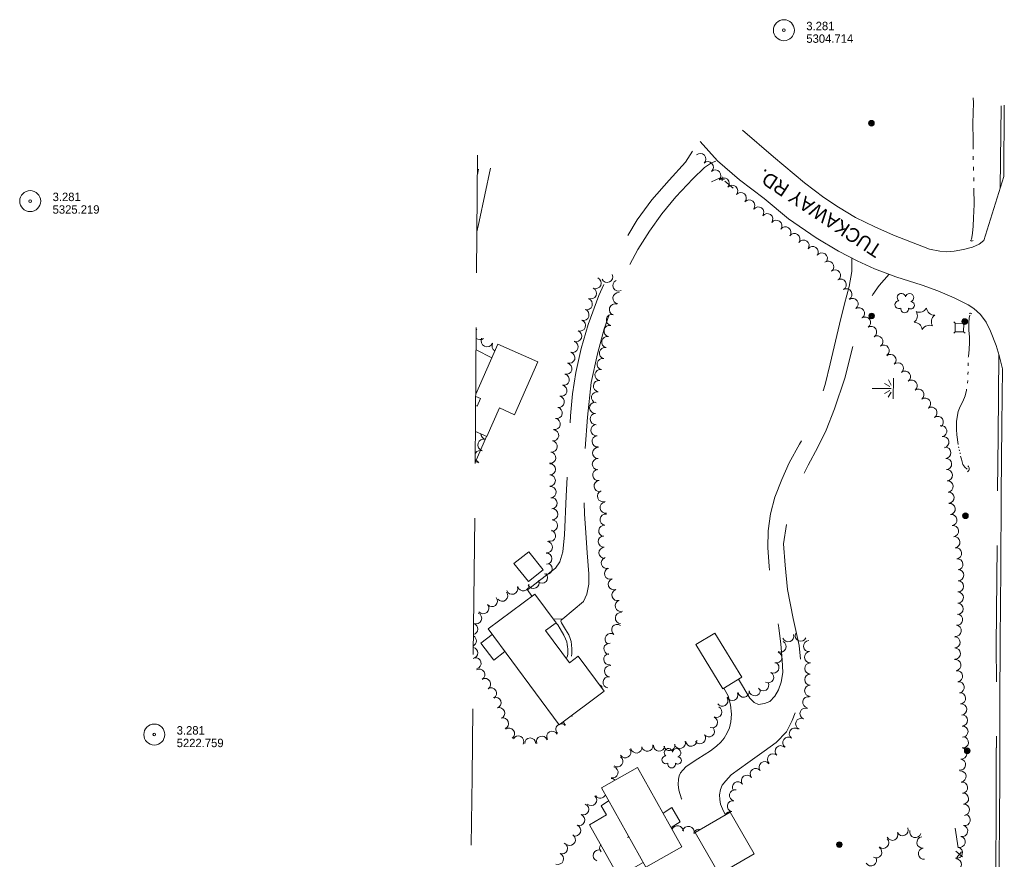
# Model space of a CAD drawing. Header units: feet. Extents: x 190954 to 193035, y 263439 to 264750.
# Tile 2 of 4: x 191012 to 191715, y 264112 to 264711. Entities that reach past the tile are written whole.
import ezdxf

# ---------------------------------------------------------------- set-up
doc = ezdxf.new("R2010")
doc.units = ezdxf.units.FT
doc.header["$MEASUREMENT"] = 0
for name, pattern in [('DGN Style 3', [136.13208, 97.2372, -38.89488]), ('DGN Style 4', [155.676757, 77.78976, -38.89488, 0.097237, -38.89488]), ('DGN Style 5', [68.06604, 29.17116, -38.89488]), ('DGN Style 6', [184.945154, 0.097237, -38.89488, 68.06604, -38.89488, 0.097237, -38.89488])]:
    doc.linetypes.add(name, pattern=pattern)
for name, color, linetype, lineweight in [('E_DWY', 3, 'DGN Style 3', 0), ('E_LAND_Vegetation', 20, 'Continuous', 0), ('E_MAP_Limits', 20, 'DGN Style 3', 0), ('E_MAP_PassPoints', 43, 'Continuous', 0), ('E_MISCPROP', 43, 'Continuous', 0), ('E_MISCPROP_HvyDash', 251, 'DGN Style 3', 13), ('E_MISCPROP_HvyLine', 251, 'Continuous', 13), ('E_MISCPROP_Railing', 43, 'Continuous', 0), ('E_PATH_Sidewalk', 3, 'DGN Style 5', 0), ('E_RDWY', 43, 'Continuous', 13), ('E_RDWY_Gravel', 43, 'DGN Style 3', 13), ('E_RDWY_Name', 231, 'Continuous', 0), ('E_UTL_AboveGroundPipe', 43, 'DGN Style 4', 0), ('E_WTR', 251, 'DGN Style 6', 0)]:
    doc.layers.add(name, color=color, linetype=linetype, lineweight=lineweight)
doc.styles.add('Style-IGR_FONT_0', font='IGR_FONT_0.shx')

# ---------------------------------------------------------------- blocks, each defined once
blk = doc.blocks.new('PP_2')
at = {"layer": 'E_MAP_PassPoints', "color": 43, "linetype": 'Continuous', "lineweight": 0}
for radius in [7.5, 0.96]:
    blk.add_circle((0, 0), radius, dxfattribs=at)
blk = doc.blocks.new('PP_3')
at = {"layer": 'E_MAP_PassPoints', "color": 43, "linetype": 'Continuous', "lineweight": 0}
for radius in [7.5, 0.96]:
    blk.add_circle((0, 0), radius, dxfattribs=at)
blk = doc.blocks.new('CULVRT')
at = {"layer": 'E_MISCPROP_Railing', "color": 43, "linetype": 'Continuous', "lineweight": 0}
blk.add_arc((1.02, 0.76), 1.27, 216.87978, 323.11935, dxfattribs=at)
blk = doc.blocks.new('CULVRT_1')
at = {"layer": 'E_MISCPROP_Railing', "color": 43, "linetype": 'Continuous', "lineweight": 0}
blk.add_arc((0.92, 0.69), 1.15, 216.87843, 323.11799, dxfattribs=at)
blk = doc.blocks.new('CULVRT_5')
at = {"layer": 'E_MISCPROP_Railing', "color": 43, "linetype": 'Continuous', "lineweight": 0}
blk.add_arc((2.14, 1.6), 2.67, 216.87981, 323.11937, dxfattribs=at)
blk = doc.blocks.new('MARSH')
at = {"layer": 'E_WTR', "color": 150, "linetype": 'Continuous', "lineweight": 0}
for p, q in [((0.03, 15.02), (0.03, 1.6)), ((-6.13, 3.53), (-2.44, 1.44)), ((-1.34, 2.37), (-3.54, 6.22)), ((1.46, 2.37), (3.66, 6.22)), ((6.25, 3.53), (2.56, 1.44)), ((-7.39, -0.05), (7.4, -0.05))]:
    blk.add_line(p, q, dxfattribs=at)
blk = doc.blocks.new('PED')
at = {"layer": 'E_UTL_AboveGroundPipe', "color": 251, "linetype": 'Continuous', "lineweight": 13}
for p, q in [((-3.12, 2.9), (-4.18, 3.96)), ((2.88, 2.9), (3.94, 3.96)), ((-4.18, -4.16), (-3.12, -3.1)), ((3.95, -4.16), (2.88, -3.1))]:
    blk.add_line(p, q, dxfattribs=at)
at = {"layer": 'E_UTL_AboveGroundPipe', "color": 251, "linetype": 'Continuous', "lineweight": 13, "flags": 128}
blk.add_lwpolyline([(-3.12, -3.1), (2.88, -3.1), (2.88, 2.9), (-3.12, 2.9)], close=True, dxfattribs=at)
blk = doc.blocks.new('POLE')
at = {"layer": 'E_MISCPROP', "color": 1, "linetype": 'Continuous', "lineweight": 0}
for centre, radius in [((-0.01, 0.02), 2.02), ((-0.01, 0.03), 1.52), ((0, -0.01), 1.01), ((0, 0), 0.502)]:
    blk.add_circle(centre, radius, dxfattribs=at)
blk = doc.blocks.new('PINEL_2')
at = {"layer": 'E_LAND_Vegetation', "color": 94, "linetype": 'Continuous', "lineweight": 0}
for centre, start, end in [((-8.14, 7.32), 275.21154, 0.97645), ((2.26, 10.71), 215.21154, 300.97645), ((-10.4, -3.39), 335.21154, 60.97645), ((10.41, 3.41), 155.21154, 240.97645), ((-2.25, -10.7), 35.21154, 120.97645), ((8.15, -7.3), 95.21155, 180.97646)]:
    blk.add_arc(centre, 5.72, start, end, dxfattribs=at)
blk = doc.blocks.new('TREE_1')
at = {"layer": 'E_LAND_Vegetation', "color": 94, "linetype": 'Continuous', "lineweight": 0}
for centre, radius, start, end in [((-1.47, 4.28), 2.78, 1.39476, 209.16775), ((-4.47, 0.2), 2.78, 78.07178, 279.08282), ((3.57, 2.42), 2.97, 278.42387, 139.65775), ((-2.01, -4.2), 2.61, 140.77992, 358.71253), ((3.46, -3.43), 2.97, 196.07469, 79.04796)]:
    blk.add_arc(centre, radius, start, end, dxfattribs=at)
blk = doc.blocks.new('TREE_2')
at = {"layer": 'E_LAND_Vegetation', "color": 94, "linetype": 'Continuous', "lineweight": 0}
for centre, radius, start, end in [((-1.47, 4.28), 2.78, 1.39477, 209.16776), ((-4.47, 0.2), 2.78, 78.07178, 279.08283), ((3.57, 2.42), 2.97, 278.42387, 139.65776), ((-2.01, -4.2), 2.61, 140.77993, 358.71254), ((3.46, -3.43), 2.97, 196.07469, 79.04796)]:
    blk.add_arc(centre, radius, start, end, dxfattribs=at)

msp = doc.modelspace()

# ---------------------------------------------------------------- linework, layer by layer
at = {"layer": 'E_DWY', "color": 2, "linetype": 'DGN Style 3', "lineweight": 0, "flags": 128}
for points in [[(191404.95, 264428.04), (191406.24, 264443.66), (191408.61, 264458.87), (191412.42, 264476.03), (191417.51, 264493.12), (191425.14, 264513.88), (191433.75, 264533.83), (191442.75, 264551.47), (191452.41, 264567.91), (191463, 264582.09), (191475.4, 264596.25), (191487.03, 264609.08), (191492.07, 264616.96)], [(191392.58, 264282.97), (191399.41, 264283.18), (191414.14, 264295.57), (191416.56, 264300.68), (191418.05, 264307.86), (191418.08, 264315.27), (191416.87, 264330.15), (191415.71, 264344.49), (191414.97, 264358.14), (191414.41, 264377.6), (191414.85, 264396.06), (191417, 264427.15), (191419.57, 264451.77), (191424.16, 264472.25), (191428.98, 264490.22), (191436.07, 264510.93), (191444.34, 264530.67), (191452.94, 264546.83), (191461.3, 264559.71), (191470.08, 264572.09), (191480.12, 264584.41), (191492.12, 264597.09), (191500.57, 264605.29), (191505.51, 264608.46), (191509.76, 264610.11)], [(191338.08, 264559.41), (191339.56, 264566.82), (191347.77, 264604.8)], [(191339.22, 264604.14), (191338.37, 264600.21)], [(191605.85, 264540.61), (191605.83, 264531.09), (191603.93, 264520.31), (191600.51, 264507.92), (191596.88, 264493.44), (191593.19, 264477.29), (191590.37, 264465.17), (191586.77, 264450.27), (191581.08, 264433.31), (191575.01, 264420.47), (191568.5, 264407.8), (191561.01, 264394.41), (191555.69, 264382.48), (191550.83, 264369.96), (191547.58, 264358.01), (191546, 264346), (191545.67, 264333.91), (191546.7, 264320.7), (191548.34, 264303.17), (191553.72, 264276.84), (191555.02, 264265.11), (191556.07, 264253.98), (191556.5, 264244.87), (191555.28, 264237.89), (191553.5, 264232.52), (191550.81, 264227.91), (191547.2, 264224.24), (191543.4, 264222.64), (191539.09, 264222.02), (191536.05, 264223.4), (191532.85, 264226.43), (191524.8, 264240.08)], [(191515.62, 264143.25), (191514.19, 264145.86), (191512.06, 264150.86), (191511.52, 264154.34), (191511.22, 264157.64), (191511.92, 264161.25), (191513.28, 264164.49), (191515.69, 264167.63), (191519.67, 264171.75), (191531.55, 264180.35), (191543.25, 264188.72), (191551.82, 264194.93), (191559.01, 264202.47), (191563.04, 264210.54), (191567.55, 264222.4), (191569.99, 264234.07), (191569.63, 264249.01), (191568.23, 264264.06), (191563.92, 264283.41), (191559.91, 264304.04), (191558.06, 264321.55), (191557.06, 264336.64), (191559.33, 264352.45), (191563.56, 264367.2), (191569.05, 264381.85), (191574.69, 264392.78), (191581.38, 264405.68), (191587.52, 264417.9), (191593.38, 264433.01), (191600.69, 264454.91), (191606.76, 264478.98), (191611.26, 264493.12), (191620.69, 264514.6), (191625.28, 264521.06), (191632.34, 264529.01)], [(191348.79, 264469.53), (191337.47, 264475.03)], [(191337.9, 264445.03), (191337.26, 264445.36)], [(191377.29, 264299.25), (191374.17, 264303.93), (191394.22, 264319.36), (191397.23, 264323.79), (191399.46, 264330.86), (191400.49, 264343.06), (191401.68, 264370.81), (191403.65, 264403.86), (191404.95, 264428.04)], [(191514.31, 264233.68), (191517.51, 264228.12), (191519.14, 264221.82), (191519.76, 264215.22), (191519.46, 264209.58), (191518.4, 264205.32), (191516.85, 264201.85), (191514.71, 264198.11), (191512.28, 264195.18), (191509.23, 264192.19), (191504.74, 264189.07), (191495.72, 264183.23), (191487.5, 264177.68), (191485.03, 264175.16), (191483.54, 264173.36), (191482.5, 264171.18), (191481.88, 264168.83), (191481.84, 264164.88), (191482.2, 264160.96), (191484.25, 264154.7), (191487.32, 264148.54), (191495.34, 264131.5)]]:
    msp.add_lwpolyline(points, dxfattribs=at)
at = {"layer": 'E_LAND_Vegetation', "color": 94, "linetype": 'Continuous', "lineweight": 0}
for centre, radius, start, end in [((191497.55, 264611.33), 4, 312.22552, 132.21019), ((191502.92, 264605.41), 4, 312.22552, 132.21019), ((191508.3, 264599.48), 4, 312.22552, 132.21019), ((191514.28, 264593.8), 4, 319.3252, 139.30988), ((191520.35, 264588.59), 4, 319.3252, 139.30988), ((191526.42, 264583.37), 4, 319.3252, 139.30988), ((191532.49, 264578.16), 4, 319.3252, 139.30988), ((191538.9, 264573.12), 4, 323.65069, 143.63537), ((191545.34, 264568.37), 4, 323.65069, 143.63537), ((191551.78, 264563.63), 4, 323.65069, 143.63537), ((191558.23, 264558.89), 4, 323.65069, 143.63537), ((191564.67, 264554.14), 4, 323.65069, 143.63537), ((191571.25, 264549.51), 4, 324.89441, 144.87909), ((191577.8, 264544.91), 4, 324.89441, 144.87909), ((191584.34, 264540.31), 4, 324.89441, 144.87909), ((191588.87, 264534.52), 4, 307.54963, 127.53431), ((191593.75, 264528.17), 4, 307.54963, 127.53431), ((191422.76, 264522.77), 4.02, 245.90213, 65.88681), ((191431.05, 264527.23), 4.02, 203.79195, 23.77663), ((191439.18, 264521.02), 4.02, 116.52288, 296.50756), ((191597.84, 264521.62), 4, 300.31874, 120.30342), ((191419.48, 264515.43), 4.02, 245.90213, 65.88681), ((191601.88, 264514.71), 4, 300.31874, 120.30342), ((191416.45, 264507.72), 4.02, 252.80429, 72.78897), ((191439.21, 264511.98), 4.02, 84.04064, 264.02532), ((191606.3, 264507.86), 4, 304.64533, 124.63001), ((191414.07, 264500.04), 4.02, 252.80429, 72.78897), ((191436.66, 264503.9), 4.02, 72.0837, 252.06837), ((191610.85, 264501.27), 4, 304.64533, 124.63001), ((191411.64, 264492.5), 4.02, 249.68879, 69.67347), ((191434.47, 264496.4), 4.02, 78.15684, 258.14151), ((191615.15, 264494.61), 4, 302.82976, 122.81444), ((191340.2, 264486.7), 4.3, 126.46506, 127.50267), ((191336.21, 264493.74), 4.3, 288.54441, 294.82478), ((191408.85, 264484.96), 4.02, 249.68879, 69.67347), ((191432.81, 264488.53), 4.02, 78.15684, 258.14151), ((191619.49, 264487.88), 4, 302.82976, 122.81444), ((191340.2, 264486.7), 4.3, 231.67563, 306.44973), ((191345.33, 264481.59), 4.3, 155.24246, 335.22714), ((191431.16, 264480.66), 4.02, 78.15684, 258.14151), ((191623.91, 264481.1), 4, 305.33681, 125.32149), ((191353.14, 264478), 4.3, 155.24246, 238.88455), ((191406.36, 264477.19), 4.02, 253.02012, 73.00479), ((191429.51, 264472.79), 4.02, 78.15684, 258.14151), ((191628.53, 264474.58), 4, 305.33681, 125.32149), ((191404.01, 264469.5), 4.02, 253.02012, 73.00479), ((191427.85, 264464.92), 4.02, 78.04099, 258.02567), ((191633.35, 264467.9), 4, 311.73886, 131.72354), ((191401.85, 264461.6), 4.02, 257.10198, 77.08666), ((191426.31, 264457.18), 4.02, 82.087, 262.07168), ((191638.67, 264461.93), 4, 311.73886, 131.72354), ((191400.05, 264453.76), 4.02, 257.10198, 77.08666), ((191425.2, 264449.22), 4.02, 82.087, 262.07168), ((191643.65, 264455.9), 4, 306.92944, 126.91412), ((191648.46, 264449.5), 4, 306.92944, 126.91412), ((191398.26, 264445.92), 4.02, 257.10198, 77.08666), ((191653.27, 264443.11), 4, 306.92944, 126.91412), ((191396.46, 264437.99), 4.02, 259.59432, 79.57899), ((191423.91, 264441.15), 4.02, 78.65377, 258.63845), ((191658.07, 264436.71), 4, 306.92944, 126.91412), ((191395.01, 264430.08), 4.02, 259.59432, 79.57899), ((191422.56, 264433.76), 4.02, 92.54899, 272.53367), ((191662.62, 264430.25), 4, 304.04346, 124.02814), ((191393.55, 264422.18), 4.02, 259.59432, 79.57899), ((191422.92, 264425.73), 4.02, 92.54899, 272.53367), ((191667.09, 264423.62), 4, 304.04346, 124.02814), ((191392.45, 264414.1), 4.02, 262.62034, 82.60502), ((191423.44, 264417.83), 4.02, 95.84805, 275.83272), ((191669.59, 264417.09), 4, 280.83023, 100.81491), ((191342.84, 264407.32), 4.16, 74.55426, 254.53894), ((191345.06, 264415.34), 4.16, 182.25198, 254.53894), ((191424.26, 264409.83), 4.02, 95.84805, 275.83272), ((191671.1, 264409.23), 4, 280.83023, 100.81491), ((191391.41, 264406.13), 4.02, 262.62034, 82.60502), ((191424.67, 264401.55), 4.02, 88.58998, 268.57466), ((191672.51, 264401.61), 4, 273.86787, 93.85254), ((191340.42, 264399.18), 4.16, 212.73132, 249.95638), ((191340.42, 264399.18), 4.16, 69.97171, 146.44697), ((191390.38, 264398.15), 4.02, 262.62034, 82.60502), ((191424.48, 264393.51), 4.02, 88.58998, 268.57466), ((191673.05, 264393.63), 4, 273.86787, 93.85254), ((191337.04, 264391.06), 4.16, 56.69754, 91.90663), ((191390.12, 264389.86), 4.02, 269.73959, 89.72427), ((191424.73, 264385.81), 4.02, 97.18113, 277.16581), ((191390.09, 264381.82), 4.02, 269.73959, 89.72427), ((191673.59, 264385.65), 4, 273.86787, 93.85254), ((191390.58, 264373.61), 4.02, 274.97575, 94.96043), ((191425.74, 264377.83), 4.02, 97.18113, 277.16581), ((191674.16, 264377.65), 4, 274.43066, 94.41534), ((191391.28, 264365.6), 4.02, 274.97575, 94.96043), ((191428.09, 264370.7), 4.02, 110.75296, 290.73764), ((191674.78, 264369.67), 4, 274.43066, 94.41534), ((191391.83, 264357.8), 4.02, 268.93549, 88.92017), ((191430.06, 264362.48), 4.02, 98.21806, 278.20273), ((191675.6, 264361.56), 4, 278.49165, 98.47632), ((191429.99, 264353.95), 4.02, 82.87741, 262.86209), ((191676.78, 264353.65), 4, 278.49165, 98.47633), ((191391.68, 264349.76), 4.02, 268.93549, 88.92017), ((191429, 264345.97), 4.02, 82.87741, 262.86209), ((191677.96, 264345.74), 4, 278.49165, 98.47633), ((191390.26, 264342.47), 4.02, 253.4032, 73.38788), ((191428.7, 264338.37), 4.02, 93.73131, 273.71599), ((191679.03, 264337.84), 4, 277.64535, 97.63003), ((191388.04, 264334.31), 4.02, 265.04888, 85.03356), ((191429.22, 264330.34), 4.02, 93.73131, 273.71599), ((191680.1, 264329.91), 4, 277.64535, 97.63003), ((191387.61, 264326.08), 4.02, 270.90337, 90.88804), ((191430.82, 264322.99), 4.02, 106.66488, 286.64955), ((191387.8, 264318.89), 4.02, 247.65404, 67.63872), ((191681.16, 264321.98), 4, 277.64535, 97.63003), ((191384.5, 264312.55), 4.02, 225.95159, 45.93627), ((191433.17, 264315.42), 4.02, 109.65837, 289.64304), ((191681.7, 264314.33), 4, 269.06874, 89.05342), ((191363.19, 264304.68), 4.02, 197.69569, 17.68037), ((191371.11, 264307.1), 4.02, 190.94783, 10.93251), ((191378.44, 264308.86), 4.02, 203.79815, 23.78283), ((191435.87, 264307.85), 4.02, 109.65837, 289.64304), ((191681.57, 264306.33), 4, 269.06874, 89.05342), ((191348.77, 264295.85), 4.01, 219.87958, 39.86426), ((191356.01, 264299.69), 4.02, 219.60579, 39.59046), ((191438.46, 264300.13), 4.02, 107.02205, 287.00673), ((191681.43, 264298.33), 4, 269.06874, 89.05342), ((191342.61, 264290.71), 4.01, 219.87958, 39.86426), ((191440.82, 264292.45), 4.02, 107.02205, 287.00673), ((191681.3, 264290.33), 4, 269.06874, 89.05342), ((191337.47, 264283.58), 4.01, 247.14411, 67.12878), ((191440.92, 264283.73), 4.02, 86.23632, 266.221), ((191680.87, 264282.56), 4, 263.20067, 83.18535), ((191334.73, 264275.86), 4.01, 283.06032, 71.70977), ((191438.26, 264275.24), 4.02, 54.54431, 234.52898), ((191679.92, 264274.62), 4, 263.20067, 83.18535), ((191333.65, 264267.44), 4.01, 298.41397, 60.38439), ((191433.6, 264268.7), 4.02, 54.54431, 234.52899), ((191560.32, 264270.68), 3.97, 199.08905, 19.07373), ((191569.23, 264271.09), 3.97, 157.59949, 337.58417), ((191679.1, 264266.37), 4, 271.4084, 91.39308), ((191432.72, 264261.75), 4.02, 82.55164, 262.53632), ((191554.93, 264263.32), 3.97, 243.74699, 63.73167), ((191575.32, 264263.69), 3.97, 94.52652, 274.5112), ((191334.63, 264258.89), 4.01, 281.93889, 76.85947), ((191432.57, 264254.34), 4.02, 97.84259, 277.82727), ((191551.93, 264255.62), 3.97, 253.55248, 73.53716), ((191575.95, 264255.78), 3.97, 94.52652, 274.5112), ((191679.29, 264258.37), 4, 271.4084, 91.39308), ((191337.11, 264251.44), 3.94, 283.48355, 103.46823), ((191433.15, 264245.82), 4.02, 82.82714, 262.81182), ((191549.8, 264248.44), 3.97, 241.66596, 61.65064), ((191576.08, 264247.7), 3.97, 90.34236, 270.32704), ((191679.66, 264250.11), 4, 278.87626, 98.86094), ((191339.77, 264243.33), 3.94, 301.92031, 121.90498), ((191546.04, 264241.45), 3.97, 241.66596, 61.65064), ((191576.06, 264239.75), 3.97, 89.79645, 269.78113), ((191680.89, 264242.21), 4, 278.87626, 98.86094), ((191343.95, 264236.62), 3.94, 302.53661, 122.52128), ((191424.05, 264232.38), 4.02, 28.72614, 69.38961), ((191432.15, 264237.84), 4.02, 82.82714, 262.81182), ((191542.5, 264235.78), 3.97, 210.74149, 30.72617), ((191576.03, 264231.82), 3.97, 89.79645, 269.78113), ((191682.13, 264234.3), 4, 278.87626, 98.86094), ((191348.19, 264229.98), 3.94, 302.53661, 122.52128), ((191520.44, 264228.8), 3.97, 203.78024, 23.76492), ((191528.49, 264231.17), 3.97, 189.26141, 9.24609), ((191536.45, 264232.18), 3.97, 186.57526, 6.55994), ((191683.01, 264226.45), 4, 276.2111, 96.19578), ((191351.33, 264223.3), 3.94, 289.89149, 109.87616), ((191513.33, 264224.69), 3.97, 211.92461, 31.90928), ((191574.64, 264223.64), 3.97, 79.48755, 259.47223), ((191683.87, 264218.49), 4, 276.2111, 96.19578), ((191354.02, 264215.87), 3.94, 290.32571, 110.31039), ((191403.74, 264210.45), 3.94, 52.47618, 65.13208), ((191408.55, 264216.7), 3.94, 220.56774, 232.46086), ((191509.06, 264216.73), 3.97, 244.52791, 64.51258), ((191572.68, 264215.53), 3.97, 67.24477, 247.22944), ((191684.38, 264210.65), 4, 272.38081, 92.36549), ((191356.76, 264208.48), 3.94, 290.32571, 110.31039), ((191398.33, 264204.36), 3.94, 117.52739, 224.51217), ((191398.33, 264204.36), 3.94, 44.52749, 100.93411), ((191403.74, 264210.45), 3.94, 187.94102, 232.46086), ((191505.96, 264209.28), 3.97, 248.53276, 68.51744), ((191569.61, 264208.22), 3.97, 67.24477, 247.22944), ((191360.97, 264201.21), 3.94, 306.96509, 126.94977), ((191391.86, 264199.04), 3.94, 28.99068, 208.97536), ((191497.37, 264197.99), 3.97, 217.66475, 37.64942), ((191503.65, 264202.83), 3.97, 217.66475, 37.64942), ((191565.04, 264201.21), 3.97, 54.21529, 234.19996), ((191684.72, 264202.66), 4, 272.38081, 92.36549), ((191367.54, 264195.7), 3.94, 331.36153, 151.34621), ((191376.11, 264194.21), 3.94, 1.32479, 181.30947), ((191384.46, 264195.55), 3.94, 19.97175, 199.95642), ((191459.77, 264192.53), 3.97, 188.68976, 8.67444), ((191468.12, 264192.64), 3.97, 175.44637, 355.43105), ((191475.46, 264192.99), 3.97, 189.89905, 9.88373), ((191482.96, 264194.67), 3.97, 196.42017, 16.40484), ((191491.1, 264196.13), 3.97, 186.13726, 6.12194), ((191560.4, 264194.77), 3.97, 54.21529, 234.19996), ((191685.04, 264195.02), 4, 262.55184, 82.53652), ((191444, 264187.92), 3.97, 212.42954, 32.41422), ((191451.93, 264191.33), 3.97, 188.68976, 8.67444), ((191549.46, 264182.92), 3.97, 46.61759, 226.60226), ((191554.91, 264188.68), 3.97, 46.61759, 226.60226), ((191684, 264187.09), 4, 262.55184, 82.53652), ((191438.31, 264181.46), 3.97, 234.48366, 54.46833), ((191543.45, 264177.31), 3.97, 37.90415, 217.88882), ((191682.96, 264179.15), 4, 262.55184, 82.53652), ((191434.89, 264173.61), 3.97, 255.44985, 75.43453), ((191537.19, 264172.44), 3.97, 37.90415, 217.88882), ((191683.38, 264170.68), 4, 277.23362, 97.21829), ((191433.9, 264165.26), 3.97, 44.51796, 90.49474), ((191524.45, 264162.9), 3.97, 36.41466, 216.39934), ((191530.83, 264167.61), 3.97, 36.41466, 216.39934), ((191684.39, 264162.74), 4, 277.23362, 97.21829), ((191522.37, 264157.22), 3.97, 78.65415, 258.63883), ((191685.15, 264154.88), 4, 274.60153, 94.58621), ((191413.95, 264147.18), 4.01, 248.30021, 68.28489), ((191419.6, 264153.86), 4.01, 227.34779, 47.33247), ((191426.2, 264159.09), 4.01, 215.66135, 334.58176), ((191520.81, 264149.45), 3.97, 78.65415, 258.63883), ((191685.79, 264146.9), 4, 274.60153, 94.58621), ((191519.25, 264141.67), 3.97, 78.65415, 156.68502), ((191411, 264139.66), 4.01, 249.85666, 69.84134), ((191686.37, 264139.58), 4, 256.92004, 76.90471), ((191408.23, 264132.13), 4.01, 249.85666, 69.84134), ((191481.28, 264131.18), 4.29, 4.91327, 153.48451), ((191489.04, 264130.8), 4.29, 346.92175, 166.90643), ((191496.75, 264128.7), 4.29, 77.04197, 152.76788), ((191634.72, 264129.08), 4, 204.24315, 24.22782), ((191642.02, 264132.36), 4, 204.24315, 24.22782), ((191651.09, 264131.06), 4, 164.43147, 344.41614), ((191684.56, 264131.78), 4, 256.92004, 76.90471), ((191398.84, 264119.38), 4.01, 248.79005, 68.77473), ((191404.46, 264125.44), 4.01, 240.36329, 60.34797), ((191449.87, 264126.63), 4.01, 157.2197, 176.972), ((191628.17, 264123.34), 4, 226.99151, 46.97618), ((191656.16, 264123.55), 4, 97.60161, 277.58628), ((191682.73, 264124.03), 4, 255.9145, 75.89918), ((191395.94, 264111.9), 4.01, 248.79005, 68.77473), ((191425.04, 264114.29), 4.01, 69.14171, 249.12639), ((191429.66, 264119.63), 4.01, 142.94359, 225.46831), ((191623.18, 264116.58), 4, 239.32411, 59.30879), ((191657.21, 264115.62), 4, 97.60161, 277.58628), ((191680.78, 264116.27), 4, 255.9145, 75.89918), ((191619.39, 264110.8), 4, 211.92188, 31.90656), ((191680.1, 264107.94), 4, 265.69531, 85.67999)]:
    msp.add_arc(centre, radius, start, end, dxfattribs=at)
at = {"layer": 'E_MAP_Limits', "color": 3, "linetype": 'DGN Style 3', "lineweight": 0, "flags": 128}
msp.add_lwpolyline([(191333.85, 263849.44), (191332.71, 263991.36), (191334.57, 264170.24), (191336.83, 264385.82), (191338.47, 264613.93)], dxfattribs=at)
at = {"layer": 'E_MISCPROP_HvyDash', "color": 230, "linetype": 'DGN Style 3', "lineweight": 13, "flags": 128}
for points in [[(191336.9, 264394.61), (191344.96, 264413.38)], [(191358.04, 264259.77), (191350.02, 264253.62), (191340.75, 264265.85), (191348.96, 264272.02)], [(191432.08, 264153.34), (191426.82, 264149.78), (191430.56, 264143.36), (191418.51, 264136.21), (191439.2, 264099.36), (191456.72, 264109.35)], [(191471.01, 264144.58), (191477.31, 264148.42), (191483.11, 264138.21), (191476.73, 264134.36)]]:
    msp.add_lwpolyline(points, dxfattribs=at)
at = {"layer": 'E_MISCPROP_HvyLine', "color": 230, "linetype": 'Continuous', "lineweight": 13, "flags": 128}
for points in [[(191337.06, 264416.89), (191345.07, 264413.33), (191354.1, 264433.64), (191364.89, 264428.84), (191381.65, 264466.53), (191353.1, 264479.22), (191337.25, 264443.57)], [(191337.24, 264441.81), (191340.67, 264440.29), (191338.31, 264434.98), (191337.19, 264435.48)]]:
    msp.add_lwpolyline(points, dxfattribs=at)
for points in [[(191374.78, 264309.73), (191385.29, 264318.03), (191375.01, 264331.04), (191364.5, 264322.74)], [(191379.38, 264300.79), (191345.98, 264276.05), (191396.71, 264207.59), (191428.93, 264231.46), (191410.41, 264256.45), (191404.06, 264251.74), (191387.01, 264274.74), (191394.54, 264280.32)], [(191527.13, 264241.49), (191507.91, 264273.02), (191494.44, 264264.8), (191513.65, 264233.28)], [(191426.92, 264162.55), (191458.57, 264106.05), (191484.47, 264120.55), (191452.81, 264177.06)], [(191510.93, 264101.02), (191493.8, 264130.61), (191518.85, 264145.12), (191535.99, 264115.53)]]:
    msp.add_lwpolyline(points, close=True, dxfattribs=at)
at = {"layer": 'E_MISCPROP_Railing', "color": 43, "linetype": 'Continuous', "lineweight": 0}
for p, q in [((191511.6, 264596.98), (191514.92, 264597.01)), ((191513.11, 264598.56), (191513.15, 264595.72)), ((191684.72, 264113.22), (191680.09, 264117.38)), ((191680.64, 264112.93), (191684.18, 264116.93))]:
    msp.add_line(p, q, dxfattribs=at)
at = {"layer": 'E_MISCPROP_Railing', "color": 43, "linetype": 'Continuous', "lineweight": 0, "flags": 128}
for points in [[(191505.58, 264595.12), (191511.7, 264597.86)], [(191515.14, 264595.5), (191520.92, 264590.53)], [(191681.7, 264119.75), (191679.56, 264133.88)]]:
    msp.add_lwpolyline(points, dxfattribs=at)
at = {"layer": 'E_PATH_Sidewalk', "color": 2, "linetype": 'DGN Style 5', "lineweight": 0, "flags": 128}
for points in [[(191394.34, 264280.6), (191395.16, 264279.69), (191395.73, 264278.84), (191397.43, 264276.04), (191400.12, 264271.41), (191401.42, 264268.94), (191402.24, 264266.8), (191402.57, 264264.94), (191402.74, 264263.19), (191402.87, 264261.81), (191402.96, 264260.42), (191402.98, 264259.28), (191402.88, 264257.71), (191402.45, 264256.15), (191401.92, 264255.2), (191401.72, 264254.9)], [(191399.41, 264283.18), (191398.17, 264282.18), (191398, 264281.39), (191398.34, 264280.35), (191401.3, 264275.5), (191403.58, 264271.69), (191404.64, 264269.2), (191405.25, 264267.08), (191405.61, 264264.49), (191405.88, 264261.68), (191405.88, 264259.88), (191405.73, 264258.38), (191405.68, 264256.29), (191405.87, 264254.7), (191406.32, 264253.41)]]:
    msp.add_lwpolyline(points, dxfattribs=at)
at = {"layer": 'E_RDWY', "color": 30, "linetype": 'Continuous', "lineweight": 13, "flags": 128}
for points in [[(191714.63, 264649.69), (191714.23, 264598.82), (191700.12, 264553.2), (191696.72, 264550.61), (191691.86, 264548.48), (191685.5, 264546.62), (191678.77, 264545.48), (191673.65, 264545.06), (191668.59, 264545.54), (191661.12, 264546.97), (191635.53, 264556.88), (191622.11, 264562.91), (191608.43, 264569.53), (191596.18, 264577.04), (191585.72, 264583.91), (191572.08, 264594.21), (191549.75, 264612.95), (191527.65, 264631.98)], [(191497.36, 264623.68), (191509.76, 264610.11), (191525.57, 264596.48), (191543.23, 264583.02), (191560.52, 264568.69), (191580.39, 264554.99), (191596.32, 264545.48), (191609.63, 264538.69), (191622, 264532.96), (191637.14, 264527.18), (191656.02, 264521.23), (191667.08, 264517.18), (191678.72, 264512.29), (191688.91, 264507.26), (191692.76, 264504.6), (191697.6, 264500.29), (191701.59, 264494.75), (191704.74, 264488.55), (191708.74, 264478.12), (191710.94, 264471.06), (191713.31, 264461.57), (191712.98, 264421.49), (191712.49, 264371.99), (191712.07, 264318.51), (191711.67, 264268.13), (191711.32, 264222.33), (191711.34, 264191.08)], [(191708.84, 264191.08), (191708.83, 264170.47), (191708.76, 264139.31), (191708.52, 264111.17), (191708.01, 264079.27), (191707.91, 264067.64)], [(191711.34, 264191.08), (191711.33, 264170.47), (191711.26, 264139.29), (191711.02, 264111.14), (191710.51, 264079.24), (191710.11, 264032.74), (191709.93, 264001.3), (191709.92, 263965.47), (191710.11, 263934.06), (191710.31, 263904.69), (191710.76, 263867.51), (191711.22, 263827.64)]]:
    msp.add_lwpolyline(points, dxfattribs=at)
at = {"layer": 'E_RDWY_Gravel', "color": 30, "linetype": 'DGN Style 3', "lineweight": 13, "flags": 128}
for points in [[(191712.29, 264649.3), (191711.68, 264590.57)], [(191710.76, 264471.66), (191710.21, 264413.7), (191709.57, 264346.3), (191708.9, 264263.98), (191709.01, 264214.93), (191708.94, 264191.08)]]:
    msp.add_lwpolyline(points, dxfattribs=at)
at = {"layer": 'E_WTR', "color": 150, "linetype": 'Continuous', "lineweight": 0, "flags": 128}
for points in [[(191692.28, 264618.29), (191692.34, 264624.72), (191692.04, 264636.74), (191692.51, 264644.17), (191692.58, 264651.43), (191692.39, 264654.9)], [(191692.44, 264610.71), (191692.35, 264613.24)], [(191692.67, 264603.13), (191692.66, 264603.82), (191692.6, 264605.66)], [(191692.83, 264595.56), (191692.78, 264598.08)], [(191691.31, 264553.95), (191691.92, 264558.39), (191692.42, 264563.29), (191692.67, 264569.41), (191693.14, 264578.89), (191692.94, 264590.5)], [(191688.94, 264469.88), (191688.95, 264470.27), (191689.49, 264475.45), (191689.79, 264480.26), (191689.76, 264484.16), (191689.42, 264489.26), (191689.2, 264494.58), (191689.52, 264497.69), (191690.08, 264499.79)], [(191688.87, 264463.66), (191688.9, 264464.86), (191688.91, 264465.74)], [(191688.38, 264451.24), (191688.39, 264451.33), (191688.48, 264453.31)], [(191688.68, 264457.45), (191688.69, 264457.65), (191688.75, 264459.52)], [(191680.39, 264418.36), (191680.39, 264424.24), (191681.8, 264431.15), (191683.1, 264434.76), (191684.96, 264438.29), (191686.57, 264442.34), (191687.55, 264446.4), (191687.68, 264447.15)], [(191681.72, 264407.48), (191680.83, 264414.43), (191680.39, 264418.36)], [(191682.14, 264405.26), (191681.97, 264405.99)], [(191682.66, 264403.05), (191682.48, 264403.79)], [(191683.15, 264400.84), (191683, 264401.58)], [(191688.19, 264389.94), (191686.34, 264391.35), (191685, 264393.27), (191683.97, 264397.01), (191683.47, 264399.36)]]:
    msp.add_lwpolyline(points, dxfattribs=at)

# ---------------------------------------------------------------- block references
at = {"layer": 'E_LAND_Vegetation', "color": 94, "linetype": 'Continuous', "lineweight": 0, "xscale": 0.9999992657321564, "yscale": 0.9999992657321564, "zscale": 0.9999992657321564, "rotation": 90.54855928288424}
for name, p in [('TREE_1', (191643.61, 264508.86)), ('PINEL_2', (191657.55, 264497.31)), ('TREE_2', (191477.25, 264184.06))]:
    msp.add_blockref(name, p, dxfattribs=at)
at = {"layer": 'E_MAP_PassPoints', "color": 43, "linetype": 'Continuous', "lineweight": 0}
for name, p, xscale, yscale, zscale, rotation in [('PP_3', (191557.26, 264703.21), 1.00000025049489, 1.00000025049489, 1.00000025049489, 0.04055431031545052), ('PP_2', (191019.08, 264581.26), 1.000000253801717, 1.000000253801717, 1.000000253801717, 0.04082111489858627), ('PP_2', (191107.69, 264200.57), 1.000000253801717, 1.000000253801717, 1.000000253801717, 0.04082111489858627)]:
    msp.add_blockref(name, p, dxfattribs=dict(at, xscale=xscale, yscale=yscale, zscale=zscale, rotation=rotation))
at = {"layer": 'E_MISCPROP', "color": 1, "linetype": 'Continuous', "lineweight": 0, "xscale": 1.000001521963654, "yscale": 1.000001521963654, "zscale": 1.000001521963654, "rotation": 89.4381011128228}
for p in [(191619.81, 264636.88), (191619.92, 264499.29), (191686.39, 264495.34), (191686.93, 264356.73), (191688.16, 264188.99), (191596.87, 264122.04)]:
    msp.add_blockref('POLE', p, dxfattribs=at)
at = {"layer": 'E_MISCPROP_Railing', "color": 43, "linetype": 'Continuous', "lineweight": 0}
for name, p, xscale, yscale, zscale, rotation in [('CULVRT', (191690.43, 264553.3), 0.9999992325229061, 0.9999992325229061, 0.9999992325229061, 357.442893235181), ('CULVRT_1', (191691.31, 264500.71), 0.9999989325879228, 0.9999989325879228, 0.9999989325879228, 171.3002493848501), ('CULVRT_5', (191688.44, 264388.13), 0.9999990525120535, 0.9999990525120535, 0.9999990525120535, 88.59246221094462)]:
    msp.add_blockref(name, p, dxfattribs=dict(at, xscale=xscale, yscale=yscale, zscale=zscale, rotation=rotation))
at = {"layer": 'E_UTL_AboveGroundPipe', "color": 251, "linetype": 'Continuous', "lineweight": 13, "xscale": 1.000001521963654, "yscale": 1.000001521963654, "zscale": 1.000001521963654, "rotation": 89.4381011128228}
msp.add_blockref('PED', (191682.52, 264491.13), dxfattribs=at)
at = {"layer": 'E_WTR', "color": 150, "linetype": 'Continuous', "lineweight": 0, "xscale": 1.000001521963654, "yscale": 1.000001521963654, "zscale": 1.000001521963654, "rotation": 89.4381011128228}
msp.add_blockref('MARSH', (191635.35, 264447.44), dxfattribs=at)

# ---------------------------------------------------------------- texts
at = {"layer": 'E_MAP_PassPoints', "color": 43, "linetype": 'Continuous', "lineweight": 0, "style": 'Style-IGR_FONT_0'}
for s, p in [('3.281', (191573.26, 264703.22)), ('5304.714', (191573.27, 264694.22)), ('3.281', (191035.08, 264581.27)), ('5325.219', (191035.09, 264572.27)), ('3.281', (191123.69, 264200.58)), ('5222.759', (191123.7, 264191.58))]:
    msp.add_text(s, height=6, rotation=0.04069, dxfattribs=at).set_placement(p)
at = {"layer": 'E_RDWY_Name', "color": 30, "linetype": 'Continuous', "lineweight": 0, "style": 'Style-IGR_FONT_0', "width": 0.996527}
msp.add_text('TUCKAWAY RD.', height=10, rotation=146.72514, dxfattribs=at).set_placement((191628.23, 264548.72))

doc.saveas('drawing.dxf')
